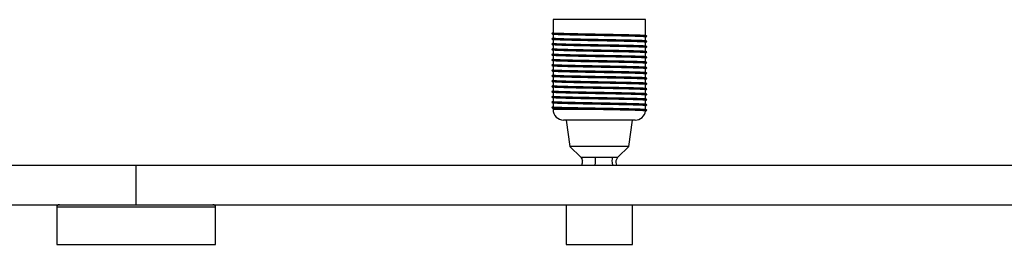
# Paper-space layout '_Izquierda' of a CAD drawing. Header units: millimetres. Extents: x -525 to 875, y -8 to 78.
# Tile 3 of 4: x 131 to 503, y -8 to 78. Entities that reach past the tile are written whole.
import ezdxf

# ---------------------------------------------------------------- set-up
doc = ezdxf.new("R2010")
doc.units = ezdxf.units.MM

psp = doc.layouts.new('_Izquierda')

# ---------------------------------------------------------------- linework, layer by layer
at = {"color": 7, "linetype": 'Continuous', "lineweight": 25}
for p, q in [((332.5, 77.5), (332.5, 72.55)), ((367.5, 77.5), (332.5, 77.5)), ((367.5, 71.56), (367.5, 77.5)), ((332.02, 72.25), (332.01, 72.24)), ((332.5, 71.97), (332.5, 70.55)), ((367.5, 69.56), (367.5, 70.98)), ((367.99, 71.24), (367.97, 71.26)), ((332.02, 70.25), (332.01, 70.24)), ((332.02, 68.25), (332.01, 68.24)), ((332.5, 69.97), (332.5, 68.55)), ((332.5, 67.97), (332.5, 66.55)), ((367.5, 67.56), (367.5, 68.98)), ((367.5, 65.56), (367.5, 66.98)), ((367.99, 69.24), (367.97, 69.26)), ((367.99, 67.24), (367.97, 67.26)), ((332.02, 66.25), (332.01, 66.24)), ((332.02, 64.25), (332.01, 64.24)), ((332.5, 65.97), (332.5, 64.55)), ((332.5, 63.97), (332.5, 62.55)), ((367.5, 63.56), (367.5, 64.98)), ((367.99, 65.24), (367.97, 65.26)), ((367.99, 63.24), (367.97, 63.26)), ((332.02, 62.25), (332.01, 62.24)), ((332.02, 60.25), (332.01, 60.24)), ((332.5, 61.97), (332.5, 60.55)), ((332.5, 59.97), (332.5, 58.55)), ((367.5, 61.56), (367.5, 62.98)), ((367.5, 59.56), (367.5, 60.98)), ((367.99, 61.24), (367.97, 61.26)), ((332.02, 58.25), (332.01, 58.24)), ((332.02, 56.25), (332.01, 56.24)), ((332.5, 57.97), (332.5, 56.55)), ((332.5, 55.97), (332.5, 54.55)), ((367.5, 57.56), (367.5, 58.98)), ((367.5, 55.56), (367.5, 56.98)), ((367.99, 59.24), (367.97, 59.26)), ((367.99, 57.24), (367.97, 57.26)), ((332.02, 54.25), (332.01, 54.24)), ((332.02, 52.25), (332.01, 52.24)), ((332.5, 53.97), (332.5, 52.55)), ((367.5, 53.56), (367.5, 54.98)), ((367.5, 51.56), (367.5, 52.98)), ((367.99, 55.24), (367.97, 55.26)), ((367.99, 53.24), (367.97, 53.26)), ((332.02, 50.25), (332.01, 50.24)), ((332.5, 51.97), (332.5, 50.55)), ((332.5, 49.97), (332.5, 48.55)), ((367.5, 49.56), (367.5, 50.98)), ((367.5, 47.56), (367.5, 48.98)), ((367.99, 51.24), (367.97, 51.26)), ((367.99, 49.24), (367.97, 49.26)), ((332.02, 48.25), (332.01, 48.24)), ((332.02, 46.25), (332.01, 46.24)), ((332.5, 47.97), (332.5, 46.55)), ((332.5, 45.97), (332.5, 44.55)), ((367.5, 45.56), (367.5, 46.98)), ((367.5, 43.56), (367.5, 44.98)), ((367.99, 47.24), (367.97, 47.26)), ((367.99, 45.24), (367.97, 45.26)), ((332.02, 44.25), (332.01, 44.24)), ((332.5, 43.97), (332.5, 43.5)), ((367.99, 43.24), (367.97, 43.26)), ((363.5, 39.5), (336.5, 39.5)), ((337.5, 39.5), (338.87, 29.5)), ((361.13, 29.5), (362.5, 39.5)), ((338.87, 29.5), (343, 25.5)), ((361.13, 29.5), (338.87, 29.5)), ((357, 25.5), (361.13, 29.5)), ((-525, 22.5), (875, 22.5)), ((175, 7.5), (175, 22.5)), ((342.99, 25.52), (343.62, 24.24)), ((356.38, 24.24), (357.01, 25.52)), ((356.99, 25.5), (356.96, 25.5)), ((-525, 7.5), (875, 7.5)), ((337.5, 7.5), (337.5, -7.5)), ((362.5, -7.5), (362.5, 7.5)), ((145, 6.5), (145, -7.5)), ((205, -7.5), (205, 6.5)), ((145, -7.5), (205, -7.5)), ((337.5, -7.5), (362.5, -7.5))]:
    psp.add_line(p, q, dxfattribs=at)
at = {"color": 8, "linetype": 'Continuous', "lineweight": 25}
for p, q in [((348.6, 43.5), (332.5, 43.5)), ((205, 6.5), (145, 6.5))]:
    psp.add_line(p, q, dxfattribs=at)
at = {"color": 7, "linetype": 'Continuous', "lineweight": 25}
for centre, radius, start, end in [((336.5, 43.5), 4, 180, 270), ((363.5, 43.5), 4, 270, 352.0142), ((146, 6.5), 1, 90, 180), ((204, 6.5), 1, 0, 90)]:
    psp.add_arc(centre, radius, start, end, dxfattribs=at)
for points, knots in [([(332.13, 72.27), (332.08, 72.27), (331.85, 72.23), (332.67, 72.17), (334.58, 72.09), (337.64, 72), (341.51, 71.92), (345.97, 71.84), (350.7, 71.75), (355.39, 71.67), (359.7, 71.58), (363.37, 71.5), (366.08, 71.42), (367.7, 71.34), (367.82, 71.29), (367.87, 71.27)], [0, 0, 0, 0, 0.0219365, 0.1058231, 0.1887037, 0.2722453, 0.3557869, 0.4386675, 0.522554, 0.6052745, 0.6890458, 0.7722453, 0.8554448, 0.939216, 1, 1, 1, 1]), ([(332.5, 72.56), (332.43, 72.52), (332.27, 72.42), (332.1, 72.33), (332.01, 72.27)], [0, 0, 0, 0, 0.428716, 1, 1, 1, 1]), ([(332.01, 72.25), (332.12, 72.19), (332.29, 72.09), (332.46, 71.99), (332.52, 71.96)], [0, 0, 0, 0, 0.6813886, 1, 1, 1, 1]), ([(332.01, 72.22), (332.12, 72.16), (332.29, 72.06), (332.45, 71.97), (332.5, 71.94)], [0, 0, 0, 0, 0.706841, 1, 1, 1, 1]), ([(367.43, 70.98), (367.37, 71), (367.25, 71.05), (365.64, 71.13), (362.99, 71.21), (359.43, 71.3), (355.24, 71.38), (351.5, 71.45), (347.99, 71.51), (344.74, 71.57), (341.16, 71.64), (337.83, 71.72), (335, 71.8), (333.18, 71.88), (332.37, 71.94), (332.52, 71.96), (332.52, 71.97)], [0, 0, 0, 0, 0.071593, 0.156188, 0.240207, 0.324225, 0.40882, 0.492355, 0.530822, 0.60273, 0.673604, 0.745386, 0.829749, 0.913446, 0.998157, 1, 1, 1, 1]), ([(332.57, 72.55), (332.55, 72.55), (332.36, 72.52), (333.16, 72.45), (335.01, 72.37), (337.98, 72.29), (341.75, 72.21), (346.09, 72.12), (350.68, 72.04), (355.24, 71.96), (359.44, 71.87), (363, 71.79), (365.64, 71.71), (367.21, 71.63), (367.33, 71.58), (367.38, 71.56)], [0, 0, 0, 0, 0.012133, 0.096879, 0.180609, 0.265006, 0.349404, 0.433133, 0.517879, 0.601447, 0.686076, 0.770128, 0.85418, 0.938809, 1, 1, 1, 1]), ([(367.99, 71.27), (367.9, 71.33), (367.71, 71.44), (367.52, 71.54), (367.43, 71.6)], [0, 0, 0, 0, 0.500005, 1, 1, 1, 1]), ([(367.5, 70.97), (367.55, 71), (367.71, 71.09), (367.88, 71.19), (367.99, 71.25)], [0, 0, 0, 0, 0.293301, 1, 1, 1, 1]), ([(367.5, 70.94), (367.55, 70.97), (367.71, 71.06), (367.88, 71.16), (367.99, 71.22)], [0, 0, 0, 0, 0.293159, 1, 1, 1, 1]), ([(332.13, 70.27), (332.08, 70.27), (331.85, 70.23), (332.67, 70.17), (334.58, 70.09), (337.64, 70), (341.51, 69.92), (345.97, 69.84), (350.7, 69.75), (355.39, 69.67), (359.7, 69.58), (363.37, 69.5), (366.08, 69.42), (367.7, 69.34), (367.82, 69.29), (367.87, 69.27)], [0, 0, 0, 0, 0.021937, 0.105823, 0.188704, 0.272245, 0.355787, 0.438667, 0.522554, 0.605275, 0.689046, 0.772245, 0.855445, 0.939216, 1, 1, 1, 1]), ([(332.13, 68.27), (332.08, 68.27), (331.85, 68.23), (332.67, 68.17), (334.58, 68.09), (337.64, 68), (341.51, 67.92), (345.97, 67.84), (350.7, 67.75), (355.39, 67.67), (359.7, 67.58), (363.37, 67.5), (366.08, 67.42), (367.7, 67.34), (367.82, 67.29), (367.87, 67.27)], [0, 0, 0, 0, 0.0219365, 0.1058231, 0.1887037, 0.2722453, 0.3557869, 0.4386675, 0.522554, 0.6052745, 0.6890458, 0.7722453, 0.8554448, 0.939216, 1, 1, 1, 1]), ([(332.5, 70.56), (332.43, 70.52), (332.27, 70.42), (332.1, 70.33), (332.01, 70.27)], [0, 0, 0, 0, 0.428716, 1, 1, 1, 1]), ([(332.01, 70.25), (332.12, 70.19), (332.29, 70.09), (332.46, 69.99), (332.52, 69.96)], [0, 0, 0, 0, 0.681389, 1, 1, 1, 1]), ([(332.01, 70.22), (332.12, 70.16), (332.29, 70.06), (332.45, 69.97), (332.5, 69.94)], [0, 0, 0, 0, 0.706841, 1, 1, 1, 1]), ([(332.5, 68.56), (332.43, 68.52), (332.27, 68.42), (332.1, 68.33), (332.01, 68.27)], [0, 0, 0, 0, 0.428716, 1, 1, 1, 1]), ([(332.01, 68.25), (332.12, 68.19), (332.29, 68.09), (332.46, 67.99), (332.52, 67.96)], [0, 0, 0, 0, 0.681389, 1, 1, 1, 1]), ([(332.01, 68.22), (332.12, 68.16), (332.29, 68.06), (332.45, 67.97), (332.5, 67.94)], [0, 0, 0, 0, 0.706841, 1, 1, 1, 1]), ([(367.43, 68.98), (367.37, 69), (367.25, 69.05), (365.64, 69.13), (362.99, 69.21), (359.43, 69.3), (355.24, 69.38), (351.5, 69.45), (347.99, 69.51), (344.74, 69.57), (341.16, 69.64), (337.83, 69.72), (335, 69.8), (333.18, 69.88), (332.37, 69.94), (332.52, 69.96), (332.52, 69.97)], [0, 0, 0, 0, 0.071593, 0.156188, 0.240207, 0.324225, 0.40882, 0.492355, 0.530822, 0.60273, 0.673604, 0.745386, 0.829749, 0.913446, 0.998157, 1, 1, 1, 1]), ([(367.43, 66.98), (367.37, 67), (367.25, 67.05), (365.64, 67.13), (362.99, 67.21), (359.43, 67.3), (355.24, 67.38), (351.5, 67.45), (347.99, 67.51), (344.74, 67.57), (341.16, 67.64), (337.83, 67.72), (335, 67.8), (333.18, 67.88), (332.37, 67.94), (332.52, 67.96), (332.52, 67.97)], [0, 0, 0, 0, 0.071593, 0.156188, 0.240207, 0.324225, 0.40882, 0.492355, 0.530822, 0.60273, 0.673604, 0.745386, 0.829749, 0.913446, 0.998157, 1, 1, 1, 1]), ([(332.57, 70.55), (332.55, 70.55), (332.36, 70.52), (333.16, 70.45), (335.01, 70.37), (337.98, 70.29), (341.75, 70.21), (346.09, 70.12), (350.68, 70.04), (355.24, 69.96), (359.44, 69.87), (363, 69.79), (365.64, 69.71), (367.21, 69.63), (367.33, 69.58), (367.38, 69.56)], [0, 0, 0, 0, 0.012133, 0.096879, 0.180609, 0.265006, 0.349404, 0.433133, 0.517879, 0.601447, 0.686076, 0.770128, 0.85418, 0.938809, 1, 1, 1, 1]), ([(332.57, 68.55), (332.55, 68.55), (332.36, 68.52), (333.16, 68.45), (335.01, 68.37), (337.98, 68.29), (341.75, 68.21), (346.09, 68.12), (350.68, 68.04), (355.24, 67.96), (359.44, 67.87), (363, 67.79), (365.64, 67.71), (367.21, 67.63), (367.33, 67.58), (367.38, 67.56)], [0, 0, 0, 0, 0.0121335, 0.0968794, 0.1806089, 0.2650063, 0.3494037, 0.4331333, 0.5178792, 0.601447, 0.6860764, 0.7701281, 0.8541799, 0.9388093, 1, 1, 1, 1]), ([(367.99, 69.27), (367.9, 69.33), (367.71, 69.44), (367.52, 69.54), (367.43, 69.6)], [0, 0, 0, 0, 0.500005, 1, 1, 1, 1]), ([(367.99, 67.27), (367.9, 67.33), (367.71, 67.44), (367.52, 67.54), (367.43, 67.6)], [0, 0, 0, 0, 0.500005, 1, 1, 1, 1]), ([(367.5, 68.97), (367.55, 69), (367.71, 69.09), (367.88, 69.19), (367.99, 69.25)], [0, 0, 0, 0, 0.293301, 1, 1, 1, 1]), ([(367.5, 68.94), (367.55, 68.97), (367.71, 69.06), (367.88, 69.16), (367.99, 69.22)], [0, 0, 0, 0, 0.293159, 1, 1, 1, 1]), ([(367.5, 66.97), (367.55, 67), (367.71, 67.09), (367.88, 67.19), (367.99, 67.25)], [0, 0, 0, 0, 0.293301, 1, 1, 1, 1]), ([(367.5, 66.94), (367.55, 66.97), (367.71, 67.06), (367.88, 67.16), (367.99, 67.22)], [0, 0, 0, 0, 0.293159, 1, 1, 1, 1]), ([(332.13, 66.27), (332.08, 66.27), (331.85, 66.23), (332.67, 66.17), (334.58, 66.09), (337.64, 66), (341.51, 65.92), (345.97, 65.84), (350.7, 65.75), (355.39, 65.67), (359.7, 65.58), (363.37, 65.5), (366.08, 65.42), (367.7, 65.34), (367.82, 65.29), (367.87, 65.27)], [0, 0, 0, 0, 0.0219365, 0.1058231, 0.1887037, 0.2722453, 0.3557869, 0.4386675, 0.522554, 0.6052745, 0.6890458, 0.7722453, 0.8554448, 0.939216, 1, 1, 1, 1]), ([(332.13, 64.27), (332.08, 64.27), (331.85, 64.23), (332.67, 64.17), (334.58, 64.09), (337.64, 64), (341.51, 63.92), (345.97, 63.84), (350.7, 63.75), (355.39, 63.67), (359.7, 63.58), (363.37, 63.5), (366.08, 63.42), (367.7, 63.34), (367.82, 63.29), (367.87, 63.27)], [0, 0, 0, 0, 0.021937, 0.105823, 0.188704, 0.272245, 0.355787, 0.438667, 0.522554, 0.605275, 0.689046, 0.772245, 0.855445, 0.939216, 1, 1, 1, 1]), ([(332.5, 66.56), (332.43, 66.52), (332.27, 66.42), (332.1, 66.33), (332.01, 66.27)], [0, 0, 0, 0, 0.428716, 1, 1, 1, 1]), ([(332.01, 66.25), (332.12, 66.19), (332.29, 66.09), (332.46, 65.99), (332.52, 65.96)], [0, 0, 0, 0, 0.6813886, 1, 1, 1, 1]), ([(332.01, 66.22), (332.12, 66.16), (332.29, 66.06), (332.45, 65.97), (332.5, 65.94)], [0, 0, 0, 0, 0.706841, 1, 1, 1, 1]), ([(332.5, 64.56), (332.43, 64.52), (332.27, 64.42), (332.1, 64.33), (332.01, 64.27)], [0, 0, 0, 0, 0.428716, 1, 1, 1, 1]), ([(332.01, 64.25), (332.12, 64.19), (332.29, 64.09), (332.46, 63.99), (332.52, 63.96)], [0, 0, 0, 0, 0.681389, 1, 1, 1, 1]), ([(332.01, 64.22), (332.12, 64.16), (332.29, 64.06), (332.45, 63.97), (332.5, 63.94)], [0, 0, 0, 0, 0.706841, 1, 1, 1, 1]), ([(367.43, 64.98), (367.37, 65), (367.25, 65.05), (365.64, 65.13), (362.99, 65.21), (359.43, 65.3), (355.24, 65.38), (351.5, 65.45), (347.99, 65.51), (344.74, 65.57), (341.16, 65.64), (337.83, 65.72), (335, 65.8), (333.18, 65.88), (332.37, 65.94), (332.52, 65.96), (332.52, 65.97)], [0, 0, 0, 0, 0.071593, 0.156188, 0.240207, 0.324225, 0.40882, 0.492355, 0.530822, 0.60273, 0.673604, 0.745386, 0.829749, 0.913446, 0.998157, 1, 1, 1, 1]), ([(367.43, 62.98), (367.37, 63), (367.25, 63.05), (365.64, 63.13), (362.99, 63.21), (359.43, 63.3), (355.24, 63.38), (351.5, 63.45), (347.99, 63.51), (344.74, 63.57), (341.16, 63.64), (337.83, 63.72), (335, 63.8), (333.18, 63.88), (332.37, 63.94), (332.52, 63.96), (332.52, 63.97)], [0, 0, 0, 0, 0.071593, 0.156188, 0.240207, 0.324225, 0.40882, 0.492355, 0.530822, 0.60273, 0.673604, 0.745386, 0.829749, 0.913446, 0.998157, 1, 1, 1, 1]), ([(332.57, 66.55), (332.55, 66.55), (332.36, 66.52), (333.16, 66.45), (335.01, 66.37), (337.98, 66.29), (341.75, 66.21), (346.09, 66.12), (350.68, 66.04), (355.24, 65.96), (359.44, 65.87), (363, 65.79), (365.64, 65.71), (367.21, 65.63), (367.33, 65.58), (367.38, 65.56)], [0, 0, 0, 0, 0.012133, 0.096879, 0.180609, 0.265006, 0.349404, 0.433133, 0.517879, 0.601447, 0.686076, 0.770128, 0.85418, 0.938809, 1, 1, 1, 1]), ([(332.57, 64.55), (332.55, 64.55), (332.36, 64.52), (333.16, 64.45), (335.01, 64.37), (337.98, 64.29), (341.75, 64.21), (346.09, 64.12), (350.68, 64.04), (355.24, 63.96), (359.44, 63.87), (363, 63.79), (365.64, 63.71), (367.21, 63.63), (367.33, 63.58), (367.38, 63.56)], [0, 0, 0, 0, 0.012133, 0.096879, 0.180609, 0.265006, 0.349404, 0.433133, 0.517879, 0.601447, 0.686076, 0.770128, 0.85418, 0.938809, 1, 1, 1, 1]), ([(367.99, 65.27), (367.9, 65.33), (367.71, 65.44), (367.52, 65.54), (367.43, 65.6)], [0, 0, 0, 0, 0.500005, 1, 1, 1, 1]), ([(367.99, 63.27), (367.9, 63.33), (367.71, 63.44), (367.52, 63.54), (367.43, 63.6)], [0, 0, 0, 0, 0.500005, 1, 1, 1, 1]), ([(367.5, 64.97), (367.55, 65), (367.71, 65.09), (367.88, 65.19), (367.99, 65.25)], [0, 0, 0, 0, 0.293301, 1, 1, 1, 1]), ([(367.5, 64.94), (367.55, 64.97), (367.71, 65.06), (367.88, 65.16), (367.99, 65.22)], [0, 0, 0, 0, 0.293159, 1, 1, 1, 1]), ([(367.5, 62.97), (367.55, 63), (367.71, 63.09), (367.88, 63.19), (367.99, 63.25)], [0, 0, 0, 0, 0.293301, 1, 1, 1, 1]), ([(332.13, 62.27), (332.08, 62.27), (331.85, 62.23), (332.67, 62.17), (334.58, 62.09), (337.64, 62), (341.51, 61.92), (345.97, 61.84), (350.7, 61.75), (355.39, 61.67), (359.7, 61.58), (363.37, 61.5), (366.08, 61.42), (367.7, 61.34), (367.82, 61.29), (367.87, 61.27)], [0, 0, 0, 0, 0.0219365, 0.1058231, 0.1887037, 0.2722453, 0.3557869, 0.4386675, 0.522554, 0.6052745, 0.6890458, 0.7722453, 0.8554448, 0.939216, 1, 1, 1, 1]), ([(332.13, 60.27), (332.08, 60.27), (331.85, 60.23), (332.67, 60.17), (334.58, 60.09), (337.64, 60), (341.51, 59.92), (345.97, 59.84), (350.7, 59.75), (355.39, 59.67), (359.7, 59.58), (363.37, 59.5), (366.08, 59.42), (367.7, 59.34), (367.82, 59.29), (367.87, 59.27)], [0, 0, 0, 0, 0.021937, 0.105823, 0.188704, 0.272245, 0.355787, 0.438667, 0.522554, 0.605275, 0.689046, 0.772245, 0.855445, 0.939216, 1, 1, 1, 1]), ([(332.5, 62.56), (332.43, 62.52), (332.27, 62.42), (332.1, 62.33), (332.01, 62.27)], [0, 0, 0, 0, 0.428716, 1, 1, 1, 1]), ([(332.01, 62.25), (332.12, 62.19), (332.29, 62.09), (332.46, 61.99), (332.52, 61.96)], [0, 0, 0, 0, 0.681389, 1, 1, 1, 1]), ([(332.01, 62.22), (332.12, 62.16), (332.29, 62.06), (332.45, 61.97), (332.5, 61.94)], [0, 0, 0, 0, 0.706841, 1, 1, 1, 1]), ([(332.5, 60.56), (332.43, 60.52), (332.27, 60.42), (332.1, 60.33), (332.01, 60.27)], [0, 0, 0, 0, 0.428716, 1, 1, 1, 1]), ([(332.01, 60.25), (332.12, 60.19), (332.29, 60.09), (332.46, 59.99), (332.52, 59.96)], [0, 0, 0, 0, 0.681389, 1, 1, 1, 1]), ([(332.01, 60.22), (332.12, 60.16), (332.29, 60.06), (332.45, 59.97), (332.5, 59.94)], [0, 0, 0, 0, 0.706841, 1, 1, 1, 1]), ([(367.43, 60.98), (367.37, 61), (367.25, 61.05), (365.64, 61.13), (362.99, 61.21), (359.43, 61.3), (355.24, 61.38), (351.5, 61.45), (347.99, 61.51), (344.74, 61.57), (341.16, 61.64), (337.83, 61.72), (335, 61.8), (333.18, 61.88), (332.37, 61.94), (332.52, 61.96), (332.52, 61.97)], [0, 0, 0, 0, 0.071593, 0.156188, 0.240207, 0.324225, 0.40882, 0.492355, 0.530822, 0.60273, 0.673604, 0.745386, 0.829749, 0.913446, 0.998157, 1, 1, 1, 1]), ([(367.43, 58.98), (367.37, 59), (367.25, 59.05), (365.64, 59.13), (362.99, 59.21), (359.43, 59.3), (355.24, 59.38), (351.5, 59.45), (347.99, 59.51), (344.74, 59.57), (341.16, 59.64), (337.83, 59.72), (335, 59.8), (333.18, 59.88), (332.37, 59.94), (332.52, 59.96), (332.52, 59.97)], [0, 0, 0, 0, 0.071593, 0.156188, 0.240207, 0.324225, 0.40882, 0.492355, 0.530822, 0.60273, 0.673604, 0.745386, 0.829749, 0.913446, 0.998157, 1, 1, 1, 1]), ([(332.57, 62.55), (332.55, 62.55), (332.36, 62.52), (333.16, 62.45), (335.01, 62.37), (337.98, 62.29), (341.75, 62.21), (346.09, 62.12), (350.68, 62.04), (355.24, 61.96), (359.44, 61.87), (363, 61.79), (365.64, 61.71), (367.21, 61.63), (367.33, 61.58), (367.38, 61.56)], [0, 0, 0, 0, 0.012133, 0.096879, 0.180609, 0.265006, 0.349404, 0.433133, 0.517879, 0.601447, 0.686076, 0.770128, 0.85418, 0.938809, 1, 1, 1, 1]), ([(332.57, 60.55), (332.55, 60.55), (332.36, 60.52), (333.16, 60.45), (335.01, 60.37), (337.98, 60.29), (341.75, 60.21), (346.09, 60.12), (350.68, 60.04), (355.24, 59.96), (359.44, 59.87), (363, 59.79), (365.64, 59.71), (367.21, 59.63), (367.33, 59.58), (367.38, 59.56)], [0, 0, 0, 0, 0.012133, 0.096879, 0.180609, 0.265006, 0.349404, 0.433133, 0.517879, 0.601447, 0.686076, 0.770128, 0.85418, 0.938809, 1, 1, 1, 1]), ([(367.99, 61.27), (367.9, 61.33), (367.71, 61.44), (367.52, 61.54), (367.43, 61.6)], [0, 0, 0, 0, 0.500005, 1, 1, 1, 1]), ([(367.99, 59.27), (367.9, 59.33), (367.71, 59.44), (367.52, 59.54), (367.43, 59.6)], [0, 0, 0, 0, 0.500005, 1, 1, 1, 1]), ([(367.5, 62.94), (367.55, 62.97), (367.71, 63.06), (367.88, 63.16), (367.99, 63.22)], [0, 0, 0, 0, 0.293159, 1, 1, 1, 1]), ([(367.5, 60.97), (367.55, 61), (367.71, 61.09), (367.88, 61.19), (367.99, 61.25)], [0, 0, 0, 0, 0.293301, 1, 1, 1, 1]), ([(367.5, 60.94), (367.55, 60.97), (367.71, 61.06), (367.88, 61.16), (367.99, 61.22)], [0, 0, 0, 0, 0.293159, 1, 1, 1, 1]), ([(332.13, 58.27), (332.08, 58.27), (331.85, 58.23), (332.67, 58.17), (334.58, 58.09), (337.64, 58), (341.51, 57.92), (345.97, 57.84), (350.7, 57.75), (355.39, 57.67), (359.7, 57.58), (363.37, 57.5), (366.08, 57.42), (367.7, 57.34), (367.82, 57.29), (367.87, 57.27)], [0, 0, 0, 0, 0.0219365, 0.1058231, 0.1887037, 0.2722453, 0.3557869, 0.4386675, 0.522554, 0.6052745, 0.6890458, 0.7722453, 0.8554448, 0.939216, 1, 1, 1, 1]), ([(332.13, 56.27), (332.08, 56.27), (331.85, 56.23), (332.67, 56.17), (334.58, 56.09), (337.64, 56), (341.51, 55.92), (345.97, 55.84), (350.7, 55.75), (355.39, 55.67), (359.7, 55.58), (363.37, 55.5), (366.08, 55.42), (367.7, 55.34), (367.82, 55.29), (367.87, 55.27)], [0, 0, 0, 0, 0.0219365, 0.1058231, 0.1887037, 0.2722453, 0.3557869, 0.4386675, 0.522554, 0.6052745, 0.6890458, 0.7722453, 0.8554448, 0.939216, 1, 1, 1, 1]), ([(332.5, 58.56), (332.43, 58.52), (332.27, 58.42), (332.1, 58.33), (332.01, 58.27)], [0, 0, 0, 0, 0.428716, 1, 1, 1, 1]), ([(332.01, 58.25), (332.12, 58.19), (332.29, 58.09), (332.46, 57.99), (332.52, 57.96)], [0, 0, 0, 0, 0.681389, 1, 1, 1, 1]), ([(332.01, 58.22), (332.12, 58.16), (332.29, 58.06), (332.45, 57.97), (332.5, 57.94)], [0, 0, 0, 0, 0.706841, 1, 1, 1, 1]), ([(332.5, 56.56), (332.43, 56.52), (332.27, 56.42), (332.1, 56.33), (332.01, 56.27)], [0, 0, 0, 0, 0.428716, 1, 1, 1, 1]), ([(332.01, 56.25), (332.12, 56.19), (332.29, 56.09), (332.46, 55.99), (332.52, 55.96)], [0, 0, 0, 0, 0.681389, 1, 1, 1, 1]), ([(332.01, 56.22), (332.12, 56.16), (332.29, 56.06), (332.45, 55.97), (332.5, 55.94)], [0, 0, 0, 0, 0.706841, 1, 1, 1, 1]), ([(367.43, 56.98), (367.37, 57), (367.25, 57.05), (365.64, 57.13), (362.99, 57.21), (359.43, 57.3), (355.24, 57.38), (351.5, 57.45), (347.99, 57.51), (344.74, 57.57), (341.16, 57.64), (337.83, 57.72), (335, 57.8), (333.18, 57.88), (332.37, 57.94), (332.52, 57.96), (332.52, 57.97)], [0, 0, 0, 0, 0.071593, 0.156188, 0.240207, 0.324225, 0.40882, 0.492355, 0.530822, 0.60273, 0.673604, 0.745386, 0.829749, 0.913446, 0.998157, 1, 1, 1, 1]), ([(367.43, 54.98), (367.37, 55), (367.25, 55.05), (365.64, 55.13), (362.99, 55.21), (359.43, 55.3), (355.24, 55.38), (351.5, 55.45), (347.99, 55.51), (344.74, 55.57), (341.16, 55.64), (337.83, 55.72), (335, 55.8), (333.18, 55.88), (332.37, 55.94), (332.52, 55.96), (332.52, 55.97)], [0, 0, 0, 0, 0.071593, 0.156188, 0.240207, 0.324225, 0.40882, 0.492355, 0.530822, 0.60273, 0.673604, 0.745386, 0.829749, 0.913446, 0.998157, 1, 1, 1, 1]), ([(332.57, 58.55), (332.55, 58.55), (332.36, 58.52), (333.16, 58.45), (335.01, 58.37), (337.98, 58.29), (341.75, 58.21), (346.09, 58.12), (350.68, 58.04), (355.24, 57.96), (359.44, 57.87), (363, 57.79), (365.64, 57.71), (367.21, 57.63), (367.33, 57.58), (367.38, 57.56)], [0, 0, 0, 0, 0.012133, 0.096879, 0.180609, 0.265006, 0.349404, 0.433133, 0.517879, 0.601447, 0.686076, 0.770128, 0.85418, 0.938809, 1, 1, 1, 1]), ([(332.57, 56.55), (332.55, 56.55), (332.36, 56.52), (333.16, 56.45), (335.01, 56.37), (337.98, 56.29), (341.75, 56.21), (346.09, 56.12), (350.68, 56.04), (355.24, 55.96), (359.44, 55.87), (363, 55.79), (365.64, 55.71), (367.21, 55.63), (367.33, 55.58), (367.38, 55.56)], [0, 0, 0, 0, 0.012133, 0.096879, 0.180609, 0.265006, 0.349404, 0.433133, 0.517879, 0.601447, 0.686076, 0.770128, 0.85418, 0.938809, 1, 1, 1, 1]), ([(367.99, 57.27), (367.9, 57.33), (367.71, 57.44), (367.52, 57.54), (367.43, 57.6)], [0, 0, 0, 0, 0.500005, 1, 1, 1, 1]), ([(367.5, 58.97), (367.55, 59), (367.71, 59.09), (367.88, 59.19), (367.99, 59.25)], [0, 0, 0, 0, 0.293301, 1, 1, 1, 1]), ([(367.5, 58.94), (367.55, 58.97), (367.71, 59.06), (367.88, 59.16), (367.99, 59.22)], [0, 0, 0, 0, 0.293159, 1, 1, 1, 1]), ([(367.5, 56.97), (367.55, 57), (367.71, 57.09), (367.88, 57.19), (367.99, 57.25)], [0, 0, 0, 0, 0.293301, 1, 1, 1, 1]), ([(367.5, 56.94), (367.55, 56.97), (367.71, 57.06), (367.88, 57.16), (367.99, 57.22)], [0, 0, 0, 0, 0.293159, 1, 1, 1, 1]), ([(332.13, 54.27), (332.08, 54.27), (331.85, 54.23), (332.67, 54.17), (334.58, 54.09), (337.64, 54), (341.51, 53.92), (345.97, 53.84), (350.7, 53.75), (355.39, 53.67), (359.7, 53.58), (363.37, 53.5), (366.08, 53.42), (367.7, 53.34), (367.82, 53.29), (367.87, 53.27)], [0, 0, 0, 0, 0.0219365, 0.1058231, 0.1887037, 0.2722453, 0.3557869, 0.4386675, 0.522554, 0.6052745, 0.6890458, 0.7722453, 0.8554448, 0.939216, 1, 1, 1, 1]), ([(332.13, 52.27), (332.08, 52.27), (331.85, 52.23), (332.67, 52.17), (334.58, 52.09), (337.64, 52), (341.51, 51.92), (345.97, 51.84), (350.7, 51.75), (355.39, 51.67), (359.7, 51.58), (363.37, 51.5), (366.08, 51.42), (367.7, 51.34), (367.82, 51.29), (367.87, 51.27)], [0, 0, 0, 0, 0.0219365, 0.1058231, 0.1887037, 0.2722453, 0.3557869, 0.4386675, 0.522554, 0.6052745, 0.6890458, 0.7722453, 0.8554448, 0.939216, 1, 1, 1, 1]), ([(332.5, 54.56), (332.43, 54.52), (332.27, 54.42), (332.1, 54.33), (332.01, 54.27)], [0, 0, 0, 0, 0.428716, 1, 1, 1, 1]), ([(332.01, 54.25), (332.12, 54.19), (332.29, 54.09), (332.46, 53.99), (332.52, 53.96)], [0, 0, 0, 0, 0.681389, 1, 1, 1, 1]), ([(332.01, 54.22), (332.12, 54.16), (332.29, 54.06), (332.45, 53.97), (332.5, 53.94)], [0, 0, 0, 0, 0.706841, 1, 1, 1, 1]), ([(332.5, 52.56), (332.43, 52.52), (332.27, 52.42), (332.1, 52.33), (332.01, 52.27)], [0, 0, 0, 0, 0.428716, 1, 1, 1, 1]), ([(332.01, 52.25), (332.12, 52.19), (332.29, 52.09), (332.46, 51.99), (332.52, 51.96)], [0, 0, 0, 0, 0.681389, 1, 1, 1, 1]), ([(332.01, 52.22), (332.12, 52.16), (332.29, 52.06), (332.45, 51.97), (332.5, 51.94)], [0, 0, 0, 0, 0.706841, 1, 1, 1, 1]), ([(367.43, 52.98), (367.37, 53), (367.25, 53.05), (365.64, 53.13), (362.99, 53.21), (359.43, 53.3), (355.24, 53.38), (351.5, 53.45), (347.99, 53.51), (344.74, 53.57), (341.16, 53.64), (337.83, 53.72), (335, 53.8), (333.18, 53.88), (332.37, 53.94), (332.52, 53.96), (332.52, 53.97)], [0, 0, 0, 0, 0.071593, 0.156188, 0.240207, 0.324225, 0.40882, 0.492355, 0.530822, 0.60273, 0.673604, 0.745386, 0.829749, 0.913446, 0.998157, 1, 1, 1, 1]), ([(332.57, 54.55), (332.55, 54.55), (332.36, 54.52), (333.16, 54.45), (335.01, 54.37), (337.98, 54.29), (341.75, 54.21), (346.09, 54.12), (350.68, 54.04), (355.24, 53.96), (359.44, 53.87), (363, 53.79), (365.64, 53.71), (367.21, 53.63), (367.33, 53.58), (367.38, 53.56)], [0, 0, 0, 0, 0.012133, 0.096879, 0.180609, 0.265006, 0.349404, 0.433133, 0.517879, 0.601447, 0.686076, 0.770128, 0.85418, 0.938809, 1, 1, 1, 1]), ([(332.57, 52.55), (332.55, 52.55), (332.36, 52.52), (333.16, 52.45), (335.01, 52.37), (337.98, 52.29), (341.75, 52.21), (346.09, 52.12), (350.68, 52.04), (355.24, 51.96), (359.44, 51.87), (363, 51.79), (365.64, 51.71), (367.21, 51.63), (367.33, 51.58), (367.38, 51.56)], [0, 0, 0, 0, 0.012133, 0.096879, 0.180609, 0.265006, 0.349404, 0.433133, 0.517879, 0.601447, 0.686076, 0.770128, 0.85418, 0.938809, 1, 1, 1, 1]), ([(367.99, 55.27), (367.9, 55.33), (367.71, 55.44), (367.52, 55.54), (367.43, 55.6)], [0, 0, 0, 0, 0.500005, 1, 1, 1, 1]), ([(367.99, 53.27), (367.9, 53.33), (367.71, 53.44), (367.52, 53.54), (367.43, 53.6)], [0, 0, 0, 0, 0.500005, 1, 1, 1, 1]), ([(367.5, 54.97), (367.55, 55), (367.71, 55.09), (367.88, 55.19), (367.99, 55.25)], [0, 0, 0, 0, 0.2933005, 1, 1, 1, 1]), ([(367.5, 54.94), (367.55, 54.97), (367.71, 55.06), (367.88, 55.16), (367.99, 55.22)], [0, 0, 0, 0, 0.2931591, 1, 1, 1, 1]), ([(367.5, 52.97), (367.55, 53), (367.71, 53.09), (367.88, 53.19), (367.99, 53.25)], [0, 0, 0, 0, 0.293301, 1, 1, 1, 1]), ([(367.5, 52.94), (367.55, 52.97), (367.71, 53.06), (367.88, 53.16), (367.99, 53.22)], [0, 0, 0, 0, 0.293159, 1, 1, 1, 1]), ([(332.13, 50.27), (332.08, 50.27), (331.85, 50.23), (332.67, 50.17), (334.58, 50.09), (337.64, 50), (341.51, 49.92), (345.97, 49.84), (350.7, 49.75), (355.39, 49.67), (359.7, 49.58), (363.37, 49.5), (366.08, 49.42), (367.7, 49.34), (367.82, 49.29), (367.87, 49.27)], [0, 0, 0, 0, 0.0219365, 0.1058231, 0.1887037, 0.2722453, 0.3557869, 0.4386675, 0.522554, 0.6052745, 0.6890458, 0.7722453, 0.8554448, 0.939216, 1, 1, 1, 1]), ([(332.5, 50.56), (332.43, 50.52), (332.27, 50.42), (332.1, 50.33), (332.01, 50.27)], [0, 0, 0, 0, 0.428716, 1, 1, 1, 1]), ([(332.01, 50.25), (332.12, 50.19), (332.29, 50.09), (332.46, 49.99), (332.52, 49.96)], [0, 0, 0, 0, 0.681389, 1, 1, 1, 1]), ([(332.01, 50.22), (332.12, 50.16), (332.29, 50.06), (332.45, 49.97), (332.5, 49.94)], [0, 0, 0, 0, 0.706841, 1, 1, 1, 1]), ([(332.5, 48.56), (332.43, 48.52), (332.27, 48.42), (332.1, 48.33), (332.01, 48.27)], [0, 0, 0, 0, 0.428716, 1, 1, 1, 1]), ([(367.43, 50.98), (367.37, 51), (367.25, 51.05), (365.64, 51.13), (362.99, 51.21), (359.43, 51.3), (355.24, 51.38), (351.5, 51.45), (347.99, 51.51), (344.74, 51.57), (341.16, 51.64), (337.83, 51.72), (335, 51.8), (333.18, 51.88), (332.37, 51.94), (332.52, 51.96), (332.52, 51.97)], [0, 0, 0, 0, 0.071593, 0.156188, 0.240207, 0.324225, 0.40882, 0.492355, 0.530822, 0.60273, 0.673604, 0.745386, 0.829749, 0.913446, 0.998157, 1, 1, 1, 1]), ([(367.43, 48.98), (367.37, 49), (367.25, 49.05), (365.64, 49.13), (362.99, 49.21), (359.43, 49.3), (355.24, 49.38), (351.5, 49.45), (347.99, 49.51), (344.74, 49.57), (341.16, 49.64), (337.83, 49.72), (335, 49.8), (333.18, 49.88), (332.37, 49.94), (332.52, 49.96), (332.52, 49.97)], [0, 0, 0, 0, 0.071593, 0.156188, 0.240207, 0.324225, 0.40882, 0.492355, 0.530822, 0.60273, 0.673604, 0.745386, 0.829749, 0.913446, 0.998157, 1, 1, 1, 1]), ([(332.57, 50.55), (332.55, 50.55), (332.36, 50.52), (333.16, 50.45), (335.01, 50.37), (337.98, 50.29), (341.75, 50.21), (346.09, 50.12), (350.68, 50.04), (355.24, 49.96), (359.44, 49.87), (363, 49.79), (365.64, 49.71), (367.21, 49.63), (367.33, 49.58), (367.38, 49.56)], [0, 0, 0, 0, 0.012133, 0.096879, 0.180609, 0.265006, 0.349404, 0.433133, 0.517879, 0.601447, 0.686076, 0.770128, 0.85418, 0.938809, 1, 1, 1, 1]), ([(332.57, 48.55), (332.55, 48.55), (332.36, 48.52), (333.16, 48.45), (335.01, 48.37), (337.98, 48.29), (341.75, 48.21), (346.09, 48.12), (350.68, 48.04), (355.24, 47.96), (359.44, 47.87), (363, 47.79), (365.64, 47.71), (367.21, 47.63), (367.33, 47.58), (367.38, 47.56)], [0, 0, 0, 0, 0.0121335, 0.0968794, 0.1806089, 0.2650063, 0.3494037, 0.4331333, 0.5178792, 0.601447, 0.6860764, 0.7701281, 0.8541799, 0.9388093, 1, 1, 1, 1]), ([(367.99, 51.27), (367.9, 51.33), (367.71, 51.44), (367.52, 51.54), (367.43, 51.6)], [0, 0, 0, 0, 0.500005, 1, 1, 1, 1]), ([(367.99, 49.27), (367.9, 49.33), (367.71, 49.44), (367.52, 49.54), (367.43, 49.6)], [0, 0, 0, 0, 0.500005, 1, 1, 1, 1]), ([(367.5, 50.97), (367.55, 51), (367.71, 51.09), (367.88, 51.19), (367.99, 51.25)], [0, 0, 0, 0, 0.293301, 1, 1, 1, 1]), ([(367.5, 50.94), (367.55, 50.97), (367.71, 51.06), (367.88, 51.16), (367.99, 51.22)], [0, 0, 0, 0, 0.293159, 1, 1, 1, 1]), ([(367.5, 48.97), (367.55, 49), (367.71, 49.09), (367.88, 49.19), (367.99, 49.25)], [0, 0, 0, 0, 0.293301, 1, 1, 1, 1]), ([(367.5, 48.94), (367.55, 48.97), (367.71, 49.06), (367.88, 49.16), (367.99, 49.22)], [0, 0, 0, 0, 0.293159, 1, 1, 1, 1]), ([(332.13, 48.27), (332.08, 48.27), (331.85, 48.23), (332.67, 48.17), (334.58, 48.09), (337.64, 48), (341.51, 47.92), (345.97, 47.84), (350.7, 47.75), (355.39, 47.67), (359.7, 47.58), (363.37, 47.5), (366.08, 47.42), (367.7, 47.34), (367.82, 47.29), (367.87, 47.27)], [0, 0, 0, 0, 0.0219365, 0.1058231, 0.1887037, 0.2722453, 0.3557869, 0.4386675, 0.522554, 0.6052745, 0.6890458, 0.7722453, 0.8554448, 0.939216, 1, 1, 1, 1]), ([(332.13, 46.27), (332.08, 46.27), (331.85, 46.23), (332.67, 46.17), (334.58, 46.09), (337.64, 46), (341.51, 45.92), (345.97, 45.84), (350.7, 45.75), (355.39, 45.67), (359.7, 45.58), (363.37, 45.5), (366.08, 45.42), (367.7, 45.34), (367.82, 45.29), (367.87, 45.27)], [0, 0, 0, 0, 0.0219365, 0.1058231, 0.1887037, 0.2722453, 0.3557869, 0.4386675, 0.522554, 0.6052745, 0.6890458, 0.7722453, 0.8554448, 0.939216, 1, 1, 1, 1]), ([(332.01, 48.25), (332.12, 48.19), (332.29, 48.09), (332.46, 47.99), (332.52, 47.96)], [0, 0, 0, 0, 0.6813886, 1, 1, 1, 1]), ([(332.01, 48.22), (332.12, 48.16), (332.29, 48.06), (332.45, 47.97), (332.5, 47.94)], [0, 0, 0, 0, 0.706841, 1, 1, 1, 1]), ([(332.5, 46.56), (332.43, 46.52), (332.27, 46.42), (332.1, 46.33), (332.01, 46.27)], [0, 0, 0, 0, 0.428716, 1, 1, 1, 1]), ([(332.01, 46.25), (332.12, 46.19), (332.29, 46.09), (332.46, 45.99), (332.52, 45.96)], [0, 0, 0, 0, 0.681389, 1, 1, 1, 1]), ([(332.01, 46.22), (332.12, 46.16), (332.29, 46.06), (332.45, 45.97), (332.5, 45.94)], [0, 0, 0, 0, 0.706841, 1, 1, 1, 1]), ([(367.43, 46.98), (367.37, 47), (367.25, 47.05), (365.64, 47.13), (362.99, 47.21), (359.43, 47.3), (355.24, 47.38), (351.5, 47.45), (347.99, 47.51), (344.74, 47.57), (341.16, 47.64), (337.83, 47.72), (335, 47.8), (333.18, 47.88), (332.37, 47.94), (332.52, 47.96), (332.52, 47.97)], [0, 0, 0, 0, 0.071593, 0.156188, 0.240207, 0.324225, 0.40882, 0.492355, 0.530822, 0.60273, 0.673604, 0.745386, 0.829749, 0.913446, 0.998157, 1, 1, 1, 1]), ([(367.43, 44.98), (367.37, 45), (367.25, 45.05), (365.64, 45.13), (362.99, 45.21), (359.43, 45.3), (355.24, 45.38), (351.5, 45.45), (347.99, 45.51), (344.74, 45.57), (341.16, 45.64), (337.83, 45.72), (335, 45.8), (333.18, 45.88), (332.37, 45.94), (332.52, 45.96), (332.52, 45.97)], [0, 0, 0, 0, 0.071593, 0.156188, 0.240207, 0.324225, 0.40882, 0.492355, 0.530822, 0.60273, 0.673604, 0.745386, 0.829749, 0.913446, 0.998157, 1, 1, 1, 1]), ([(332.57, 46.55), (332.55, 46.55), (332.36, 46.52), (333.16, 46.45), (335.01, 46.37), (337.98, 46.29), (341.75, 46.21), (346.09, 46.12), (350.68, 46.04), (355.24, 45.96), (359.44, 45.87), (363, 45.79), (365.64, 45.71), (367.21, 45.63), (367.33, 45.58), (367.38, 45.56)], [0, 0, 0, 0, 0.0121335, 0.0968794, 0.1806089, 0.2650063, 0.3494037, 0.4331333, 0.5178792, 0.601447, 0.6860764, 0.7701281, 0.8541799, 0.9388093, 1, 1, 1, 1]), ([(367.99, 47.27), (367.9, 47.33), (367.71, 47.44), (367.52, 47.54), (367.43, 47.6)], [0, 0, 0, 0, 0.500005, 1, 1, 1, 1]), ([(367.99, 45.27), (367.9, 45.33), (367.71, 45.44), (367.52, 45.54), (367.43, 45.6)], [0, 0, 0, 0, 0.500005, 1, 1, 1, 1]), ([(367.5, 46.97), (367.55, 47), (367.71, 47.09), (367.88, 47.19), (367.99, 47.25)], [0, 0, 0, 0, 0.2933005, 1, 1, 1, 1]), ([(367.5, 46.94), (367.55, 46.97), (367.71, 47.06), (367.88, 47.16), (367.99, 47.22)], [0, 0, 0, 0, 0.293159, 1, 1, 1, 1]), ([(367.5, 44.97), (367.55, 45), (367.71, 45.09), (367.88, 45.19), (367.99, 45.25)], [0, 0, 0, 0, 0.2933005, 1, 1, 1, 1]), ([(367.5, 44.94), (367.55, 44.97), (367.71, 45.06), (367.88, 45.16), (367.99, 45.22)], [0, 0, 0, 0, 0.293159, 1, 1, 1, 1]), ([(332.13, 44.27), (332.08, 44.27), (331.85, 44.23), (332.67, 44.17), (334.58, 44.09), (337.64, 44), (341.51, 43.92), (345.97, 43.84), (350.7, 43.75), (355.39, 43.67), (359.7, 43.58), (363.37, 43.5), (366.08, 43.42), (367.7, 43.34), (367.82, 43.29), (367.87, 43.27)], [0, 0, 0, 0, 0.0219365, 0.1058231, 0.1887037, 0.2722453, 0.3557869, 0.4386675, 0.522554, 0.6052745, 0.6890458, 0.7722453, 0.8554448, 0.939216, 1, 1, 1, 1]), ([(332.5, 44.56), (332.43, 44.52), (332.27, 44.42), (332.1, 44.33), (332.01, 44.27)], [0, 0, 0, 0, 0.428716, 1, 1, 1, 1]), ([(332.01, 44.25), (332.12, 44.19), (332.29, 44.09), (332.46, 43.99), (332.52, 43.96)], [0, 0, 0, 0, 0.681389, 1, 1, 1, 1]), ([(332.01, 44.22), (332.12, 44.16), (332.29, 44.06), (332.45, 43.97), (332.5, 43.94)], [0, 0, 0, 0, 0.706841, 1, 1, 1, 1]), ([(348.6, 43.5), (347.31, 43.52), (344.74, 43.57), (341.16, 43.64), (337.83, 43.72), (335, 43.8), (333.18, 43.88), (332.37, 43.94), (332.52, 43.96), (332.52, 43.97)], [0, 0, 0, 0, 0.153265, 0.304325, 0.457319, 0.63713, 0.815519, 0.996073, 1, 1, 1, 1]), ([(332.57, 44.55), (332.55, 44.55), (332.36, 44.52), (333.16, 44.45), (335.01, 44.37), (337.98, 44.29), (341.75, 44.21), (346.09, 44.12), (350.68, 44.04), (355.24, 43.96), (359.44, 43.87), (363, 43.79), (365.64, 43.71), (367.21, 43.63), (367.33, 43.58), (367.38, 43.56)], [0, 0, 0, 0, 0.012133, 0.096879, 0.180609, 0.265006, 0.349404, 0.433133, 0.517879, 0.601447, 0.686076, 0.770128, 0.85418, 0.938809, 1, 1, 1, 1]), ([(367.4, 42.95), (367.41, 42.96), (367.44, 42.99), (366.94, 43.04), (365.96, 43.1), (364.51, 43.16), (362.64, 43.21), (360.43, 43.27), (357.9, 43.32), (355.17, 43.38), (352.27, 43.43), (350.06, 43.47), (348.83, 43.5), (348.6, 43.5)], [0, 0, 0, 0, 0.0564238, 0.1596542, 0.2600697, 0.3633918, 0.4638984, 0.5673159, 0.6678914, 0.7713815, 0.8719942, 0.9755226, 1, 1, 1, 1]), ([(367.37, 42.9), (367.46, 42.95), (367.67, 43.07), (367.88, 43.19), (367.99, 43.25)], [0, 0, 0, 0, 0.437752, 1, 1, 1, 1]), ([(367.37, 42.86), (367.46, 42.92), (367.67, 43.04), (367.88, 43.16), (367.99, 43.22)], [0, 0, 0, 0, 0.44309, 1, 1, 1, 1]), ([(367.99, 43.27), (367.9, 43.33), (367.71, 43.44), (367.52, 43.54), (367.43, 43.6)], [0, 0, 0, 0, 0.500005, 1, 1, 1, 1]), ([(343.31, 25.5), (343.34, 25.5), (343.39, 25.5), (343.47, 25.5), (343.56, 25.5), (343.66, 25.5), (343.8, 25.5), (344.04, 25.5), (344.27, 25.5), (344.4, 25.5)], [0, 0, 0, 0, 0.099939, 0.199878, 0.299818, 0.399759, 0.499702, 0.712648, 1, 1, 1, 1]), ([(346.24, 25.5), (346.32, 25.5), (346.47, 25.5), (346.7, 25.5), (346.94, 25.5), (347.18, 25.5), (347.43, 25.5), (347.68, 25.5), (347.93, 25.5), (348.19, 25.5), (348.36, 25.5), (348.45, 25.5)], [0, 0, 0, 0, 0.111108, 0.222219, 0.333331, 0.444443, 0.555557, 0.666669, 0.777781, 0.888892, 1, 1, 1, 1]), ([(348.45, 25.5), (348.53, 25.5), (348.68, 25.5), (348.92, 25.5), (349.16, 25.5), (349.4, 25.5), (349.73, 25.5), (350.21, 25.5), (350.61, 25.5), (350.84, 25.5)], [0, 0, 0, 0, 0.099939, 0.199878, 0.299818, 0.399759, 0.499702, 0.712648, 1, 1, 1, 1]), ([(353.24, 25.5), (353.32, 25.5), (353.47, 25.5), (353.7, 25.5), (353.93, 25.5), (354.14, 25.5), (354.36, 25.5), (354.56, 25.5), (354.76, 25.5), (354.95, 25.5), (355.08, 25.5), (355.14, 25.5)], [0, 0, 0, 0, 0.111108, 0.222219, 0.333331, 0.444443, 0.555557, 0.666669, 0.777781, 0.888892, 1, 1, 1, 1]), ([(355.14, 25.5), (355.19, 25.5), (355.3, 25.5), (355.45, 25.5), (355.6, 25.5), (355.74, 25.5), (355.92, 25.5), (356.17, 25.5), (356.34, 25.5), (356.44, 25.5)], [0, 0, 0, 0, 0.099939, 0.199878, 0.299818, 0.399759, 0.499702, 0.712648, 1, 1, 1, 1]), ([(356.62, 22.5), (356.53, 22.82), (356.37, 23.39), (356.38, 23.99), (356.39, 24.24)], [0, 0, 0, 0, 0.566733, 1, 1, 1, 1])]:
    psp.add_open_spline(points, degree=3, knots=knots, dxfattribs=at)
for points in [[(343.38, 22.5), (343.76, 23.75), (343.67, 24.66), (343.31, 25.5)], [(344.4, 25.5), (344.91, 25.5), (345.53, 25.5), (346.24, 25.5)], [(348.47, 22.5), (348.55, 23.75), (348.53, 24.66), (348.45, 25.5)], [(350.84, 25.5), (351.68, 25.5), (352.49, 25.5), (353.24, 25.5)], [(355.08, 22.5), (354.79, 23.75), (354.86, 24.66), (355.14, 25.5)], [(356.44, 25.5), (356.77, 25.5), (356.96, 25.5), (356.99, 25.5)]]:
    psp.add_open_spline(points, degree=3, dxfattribs=at)

doc.saveas('drawing.dxf')
